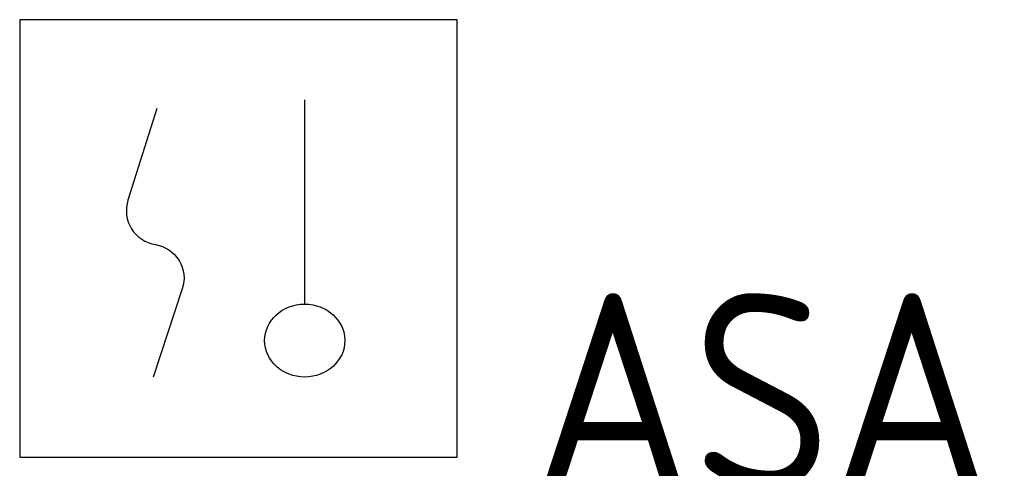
# Model space of a CAD drawing. Header units: millimetres. Extents: x -285236 to 84130, y -470 to 79511.
# Tile 109 of 192: x 16530 to 17430, y 26720 to 27130. Entities that reach past the tile are written whole.
import ezdxf
from ezdxf.enums import TextEntityAlignment as Align

# ---------------------------------------------------------------- set-up
doc = ezdxf.new("R2010")
doc.units = ezdxf.units.MM
doc.layers.add('EL6511--', color=3, linetype='Continuous')
doc.styles.add('STABICAD-018', font='ISOCP.SHX', dxfattribs={"height": 180})

# ---------------------------------------------------------------- blocks, each defined once
blk = doc.blocks.new('VB653MSM')
at = {"color": 0, "linetype": 'Continuous'}
for p, q in [((-2, 2), (-2, -2)), ((2, 2), (-2, 2)), ((2, -2), (2, 2)), ((0.6052, -0.6043), (0.6052, 1.2674)), ((-2, -2), (2, -2))]:
    blk.add_line(p, q, dxfattribs=at)
blk.add_lwpolyline([(-0.7476, 1.1881), (-1.0106, 0.3499, 0.457698), (-0.7594, -0.0558, -0.462378), (-0.5135, -0.4597), (-0.7802, -1.2659)], format="xyb", dxfattribs=at)
blk.add_ellipse((0.6052, -0.9326), major_axis=(0.3667, 0), ratio=0.909091, dxfattribs=at)
at = {"color": 0, "linetype": 'Continuous', "style": 'STABICAD-018'}
for tag, p in [('CODING1', (0.4345, 11.7315)), ('CODING2', (0.7089, 9.2712)), ('ARTICLECODE', (2.2133, 7.0293)), ('FIREPROTECTION_PANEL', (2.2133, 4.7187)), ('FIREPROTECTION_ZONE', (1.7042, 2.4232)), ('FIREPROTECTION_HARDWARENUMBER', (13.4577, 0.2667))]:
    blk.add_attdef(tag, text='', height=1.8, dxfattribs=at).set_placement(p, align=Align.MIDDLE)
blk.add_attdef('TEXT1', (3.5289, -3.3808), '', height=1.8, dxfattribs=at)

msp = doc.modelspace()

# ---------------------------------------------------------------- block references
at = {"layer": 'EL6511--', "linetype": 'Continuous', "lineweight": 100}
ref = msp.add_blockref('VB653MSM', (16729.8571, 26930.0178), dxfattribs=dict(at, xscale=100, yscale=100, zscale=100))
ref.add_attrib('TEXT1', 'ASA', dxfattribs={"layer": '0', "color": 1, "linetype": 'Continuous', "lineweight": 100, "height": 180, "style": 'STABICAD-018'}).set_placement((17208.3563, 26789.8478), align=Align.MIDDLE)

doc.saveas('drawing.dxf')
